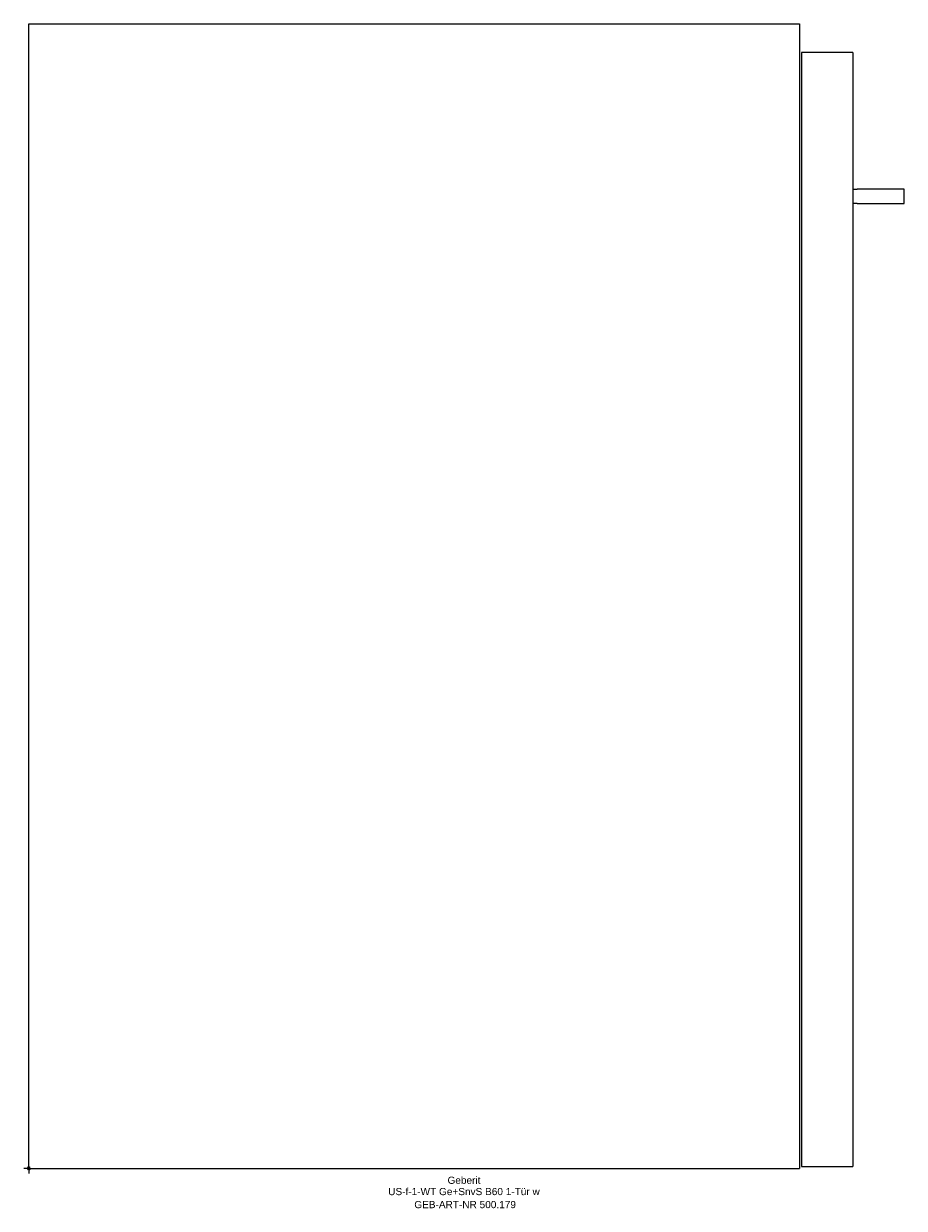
# Model space of a CAD drawing. Header units: millimetres. Extents: x -2 to 426, y -19 to 557.
import ezdxf
from ezdxf.enums import TextEntityAlignment as Align

# ---------------------------------------------------------------- set-up
doc = ezdxf.new("R2010")
doc.units = ezdxf.units.MM
doc.layers.get('0').update_dxf_attribs({"linetype": 'CONTINUOUS'})
for name, color, linetype, lineweight in [('Arbeitspunkt(DIN)', 7, 'CONTINUOUS', 25), ('GEB-ART-NR', 1, 'CONTINUOUS', 18), ('GEB-BEZUG', 2, 'CONTINUOUS', 25), ('GEB-TEXT', 5, 'CONTINUOUS', 18)]:
    doc.layers.add(name, color=color, linetype=linetype, lineweight=lineweight)
doc.layers.add('GEB-KONTUR-A', color=5, linetype='CONTINUOUS')
doc.styles.get("Standard").update_dxf_attribs({"font": 'arial.ttf'})

# ---------------------------------------------------------------- blocks, each defined once
blk = doc.blocks.new('Einfügepunkt')
at = {"layer": 'GEB-BEZUG'}
for p, q in [((-0.71, -0.71), (0.71, 0.71)), ((-0.71, 0.71), (0.71, -0.71))]:
    blk.add_line(p, q, dxfattribs=at)

msp = doc.modelspace()

# ---------------------------------------------------------------- linework, layer by layer
at = {"layer": 'Arbeitspunkt(DIN)', "ltscale": 25}
for q in [(-2.5, 0), (0, 2.5), (0, -2.5), (2.5, 0)]:
    msp.add_line((0, 0), q, dxfattribs=at)
at = {"layer": 'GEB-KONTUR-A', "ltscale": 25}
for p, q in [((0, 557), (375, 557)), ((0, 0), (0, 557)), ((375, 557), (375, 0)), ((376, 543), (376, 1)), ((379, 543), (376, 543)), ((396.56, 543), (379, 543)), ((401, 543), (396.56, 543)), ((401, 543), (401, 1)), ((401, 476.5), (403, 476.5)), ((417.87, 476.5), (403, 476.5)), ((426, 476.5), (417.87, 476.5)), ((426, 469.5), (426, 476.5)), ((403, 469.5), (401, 469.5)), ((403, 469.5), (417.87, 469.5)), ((417.87, 469.5), (426, 469.5)), ((0, 0), (375, 0)), ((376, 1), (379, 1)), ((379, 1), (396.56, 1)), ((396.56, 1), (401, 1))]:
    msp.add_line(p, q, dxfattribs=at)

# ---------------------------------------------------------------- block references
at = {"ltscale": 25}
msp.add_blockref('Einfügepunkt', (0, 0), dxfattribs=at)

# ---------------------------------------------------------------- texts
at = {"layer": 'GEB-ART-NR'}
msp.add_text('GEB-ART-NR 500.179', height=3.5, dxfattribs=at).set_placement((212.3, -19.34), align=Align.CENTER)
at = {"layer": 'GEB-TEXT'}
for s, p in [('Geberit', (211.75, -7.5)), ('US-f-1-WT Ge+SnvS B60 1-Tür w', (211.75, -13))]:
    msp.add_text(s, height=3.5, dxfattribs=at).set_placement(p, align=Align.CENTER)

doc.saveas('drawing.dxf')
